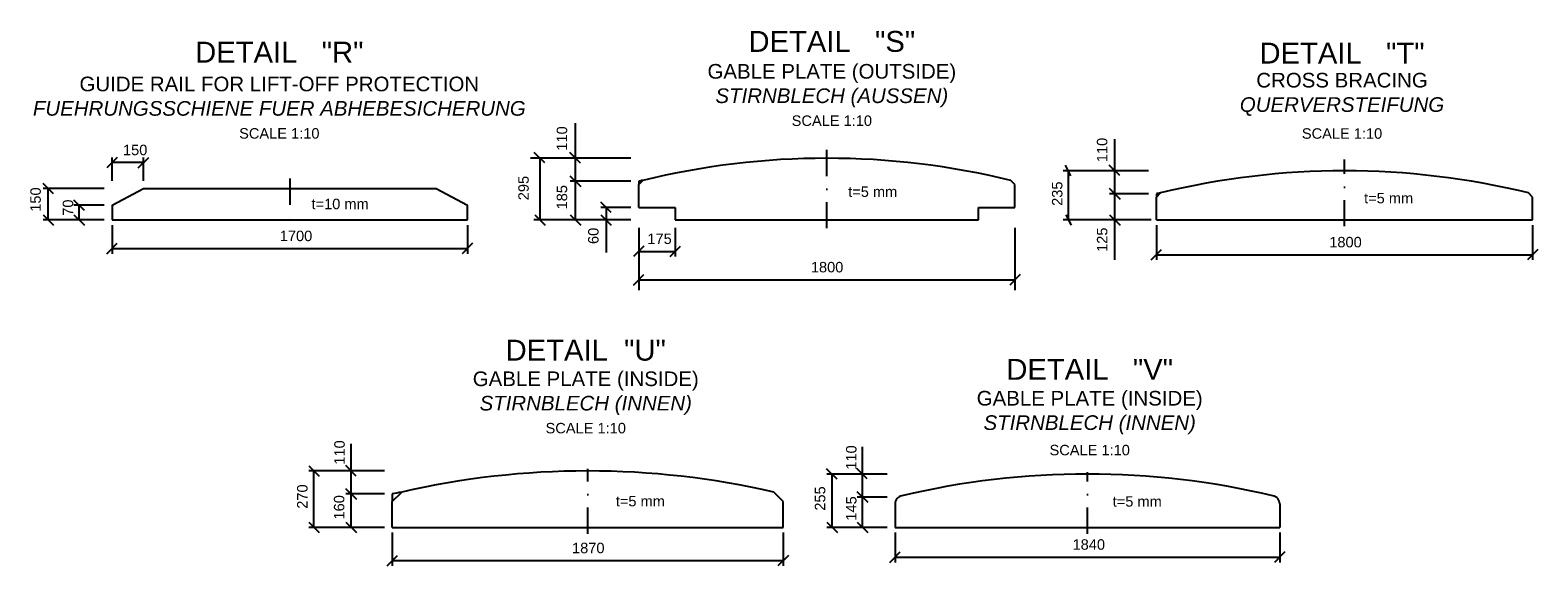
# Model space of a CAD drawing. Header units: millimetres. Extents: x -199700 to -180307, y -39802 to -30209.
# Tile 9 of 11: x -199700 to -192487, y -34479 to -31917. Entities that reach past the tile are written whole.
import ezdxf

# ---------------------------------------------------------------- set-up
doc = ezdxf.new("R2010")
doc.units = ezdxf.units.MM
doc.header["$LTSCALE"] = 5
doc.header["$MEASUREMENT"] = 0
doc.linetypes.add('DASHDOT', pattern=[1, 0.5, -0.25, 0, -0.25])
for name, color, linetype in [('2', 7, 'CONTINUOUS'), ('3', 7, 'CONTINUOUS'), ('7', 7, 'CONTINUOUS'), ('Beschriftung', 7, 'CONTINUOUS')]:
    doc.layers.add(name, color=color, linetype=linetype)

msp = doc.modelspace()

# ---------------------------------------------------------------- linework, layer by layer
at = {"layer": '2', "color": 7, "linetype": 'DASHDOT', "ltscale": 50}
for p, q in [((-195888.1, -32865), (-195888.1, -32447.5)), ((-193411.5, -32855), (-193411.5, -32536.3)), ((-198457.8, -32627.4), (-198457.8, -32861)), ((-197032.4, -34325.4), (-197032.4, -34015.4)), ((-194641.7, -34325.4), (-194641.7, -34030.4))]:
    msp.add_line(p, q, dxfattribs=at)
at = {"layer": '2', "color": 7, "linetype": 'Continuous'}
for p, q in [((-199307.8, -32755), (-199157.8, -32675)), ((-199157.8, -32675), (-197757.8, -32675)), ((-197757.8, -32675), (-197607.8, -32755)), ((-196788.1, -32656), (-196768.1, -32636)), ((-196788.1, -32640), (-196788.1, -32656)), ((-196788.1, -32765), (-196788.1, -32656)), ((-194988.1, -32656), (-195008.1, -32636)), ((-194988.1, -32765), (-194988.1, -32656)), ((-194311.5, -32716), (-194291.5, -32696)), ((-194311.5, -32700), (-194311.5, -32716)), ((-194311.5, -32825), (-194311.5, -32716)), ((-192511.5, -32716), (-192531.5, -32696)), ((-192511.5, -32825), (-192511.5, -32716)), ((-199307.8, -32755), (-199307.8, -32825)), ((-197607.8, -32825), (-197607.8, -32755)), ((-196788.1, -32765), (-196613.1, -32765)), ((-196613.1, -32765), (-196613.1, -32825)), ((-195163.1, -32825), (-195163.1, -32765)), ((-195163.1, -32765), (-194988.1, -32765)), ((-199307.8, -32825), (-197607.8, -32825)), ((-196613.1, -32825), (-195163.1, -32825)), ((-194311.5, -32825), (-192511.5, -32825)), ((-197967.4, -34171.7), (-197922.4, -34126.7)), ((-197967.4, -34135.4), (-197967.4, -34171.7)), ((-197967.4, -34295.4), (-197967.4, -34171.7)), ((-196097.4, -34171.7), (-196142.4, -34126.7)), ((-196097.4, -34295.4), (-196097.4, -34171.7)), ((-195561.7, -34183.3), (-195561.7, -34295.4)), ((-193721.7, -34183.3), (-193721.7, -34295.4)), ((-197967.4, -34295.4), (-196097.4, -34295.4)), ((-195561.7, -34295.4), (-193721.7, -34295.4))]:
    msp.add_line(p, q, dxfattribs=at)
for centre, radius, start, end in [((-195638.1, -38332.5), 5807.5, 101.21995, 101.42117), ((-193161.5, -38392.5), 5807.5, 101.21995, 101.42117), ((-196782.4, -40183.2), 6162.8, 100.65997, 101.08597), ((-195521.7, -34183.3), 40, 100.34335, 180), ((-193761.7, -34183.3), 40, 0, 79.65665)]:
    msp.add_arc(centre, radius, start, end, dxfattribs=at)
at = {"layer": '3', "color": 7, "linetype": 'Continuous'}
for p, q in [((-197090.9, -32825), (-197090.9, -32362.7)), ((-194510.1, -33015.5), (-194510.1, -32438.9)), ((-199282.8, -32525.7), (-199332.8, -32575.7)), ((-199307.8, -32637.5), (-199307.8, -32525.7)), ((-199182.8, -32575.7), (-199132.8, -32525.7)), ((-199157.8, -32637.5), (-199157.8, -32525.7)), ((-196825.6, -32530), (-197305.3, -32530)), ((-197238, -32552.5), (-197288, -32502.5)), ((-197260.1, -32825), (-197260.1, -32530)), ((-197067.6, -32552.7), (-197117.6, -32502.7)), ((-199157.8, -32550.7), (-199307.8, -32550.7)), ((-194349, -32590), (-194757.3, -32590)), ((-194487.1, -32613.1), (-194537.1, -32563.1)), ((-199588.3, -32700), (-199638.3, -32650)), ((-199345.3, -32675), (-199638.3, -32675)), ((-199613.3, -32825), (-199613.3, -32675)), ((-197065.9, -32665), (-197115.9, -32615)), ((-197115.9, -32615), (-197065.9, -32665)), ((-196825.6, -32640), (-197115.9, -32640)), ((-194485.1, -32725), (-194535.1, -32675)), ((-194535.1, -32675), (-194485.1, -32725)), ((-199440.3, -32780), (-199490.3, -32730)), ((-196919.5, -32790), (-196969.5, -32740)), ((-194349, -32700), (-194535.1, -32700)), ((-199638.3, -32800), (-199588.3, -32850)), ((-199345.3, -32755), (-199490.3, -32755)), ((-199490.3, -32800), (-199440.3, -32850)), ((-199465.3, -32825), (-199465.3, -32755)), ((-197285.1, -32800), (-197235.1, -32850)), ((-197115.9, -32800), (-197065.9, -32850)), ((-196825.6, -32765), (-196969.5, -32765)), ((-196969.5, -32800), (-196919.5, -32850)), ((-196944.5, -32765), (-196944.5, -32980.4)), ((-194535.1, -32800), (-194485.1, -32850)), ((-199345.3, -32825), (-199638.3, -32825)), ((-199307.8, -32850), (-199307.8, -32986.7)), ((-197607.8, -32850), (-197607.8, -32986.7)), ((-196825.6, -32825), (-197290.5, -32825)), ((-196788.1, -32862.5), (-196788.1, -33160.1)), ((-196613.1, -32862.5), (-196613.1, -33000.4)), ((-194988.1, -32862.5), (-194988.1, -33160.1)), ((-194311.5, -32850), (-194311.5, -33016.4)), ((-192511.5, -32850), (-192511.5, -33016.4)), ((-199332.8, -32986.7), (-199282.8, -32936.7)), ((-199307.8, -32961.7), (-197607.8, -32961.7)), ((-197582.8, -32936.7), (-197632.8, -32986.7)), ((-196763.1, -32950.4), (-196813.1, -33000.4)), ((-196638.1, -33000.4), (-196588.1, -32950.4)), ((-196788.1, -32975.4), (-196613.1, -32975.4)), ((-194336.5, -33016.4), (-194286.5, -32966.4)), ((-194311.5, -32991.4), (-192511.5, -32991.4)), ((-192486.5, -32966.4), (-192536.5, -33016.4)), ((-196813.1, -33136.1), (-196763.1, -33086.1)), ((-194963.1, -33086.1), (-195013.1, -33136.1)), ((-196788.1, -33111.1), (-194988.1, -33111.1)), ((-198164.3, -34295.4), (-198164.3, -33895.4)), ((-195717.7, -34295.4), (-195717.7, -33910.4)), ((-198004.9, -34025.4), (-198367.3, -34025.4)), ((-198315.4, -34052.5), (-198365.4, -34002.5)), ((-198342.3, -34295.4), (-198342.3, -34025.4)), ((-198140.2, -34049.8), (-198190.2, -33999.8)), ((-195839.1, -34064.6), (-195889.1, -34014.6)), ((-195599.2, -34040.4), (-195888, -34040.4)), ((-195863, -34295.4), (-195863, -34040.4)), ((-195694.9, -34063.2), (-195744.9, -34013.2)), ((-198139.3, -34160.4), (-198189.3, -34110.4)), ((-198189.3, -34110.4), (-198139.3, -34160.4)), ((-198004.9, -34135.4), (-198189.3, -34135.4)), ((-195692.7, -34175.4), (-195742.7, -34125.4)), ((-195742.7, -34125.4), (-195692.7, -34175.4)), ((-195599.2, -34150.4), (-195742.7, -34150.4)), ((-198367.3, -34270.4), (-198317.3, -34320.4)), ((-198004.9, -34295.4), (-198367.3, -34295.4)), ((-198189.3, -34270.4), (-198139.3, -34320.4)), ((-197967.4, -34320.4), (-197967.4, -34479.1)), ((-196097.4, -34320.4), (-196097.4, -34479.1)), ((-195888, -34270.4), (-195838, -34320.4)), ((-195599.2, -34295.4), (-195888, -34295.4)), ((-195742.7, -34270.4), (-195692.7, -34320.4)), ((-195561.7, -34320.4), (-195561.7, -34462.6)), ((-193721.7, -34320.4), (-193721.7, -34462.6)), ((-197992.4, -34479.1), (-197942.4, -34429.1)), ((-197967.4, -34454.1), (-196097.4, -34454.1)), ((-196072.4, -34429.1), (-196122.4, -34479.1)), ((-195586.7, -34462.6), (-195536.7, -34412.6)), ((-195561.7, -34437.6), (-193721.7, -34437.6)), ((-193696.7, -34412.6), (-193746.7, -34462.6))]:
    msp.add_line(p, q, dxfattribs=at)
at = {"layer": '7', "color": 7, "linetype": 'Continuous'}
for p, q in [((-194720.7, -32613.3), (-194745.7, -32563.3)), ((-194732.3, -32825), (-194732.3, -32590)), ((-194744.8, -32800), (-194719.8, -32850)), ((-194336.5, -32825), (-194757.3, -32825))]:
    msp.add_line(p, q, dxfattribs=at)
for centre, radius, start, end in [((-195888.1, -36236), 3706, 76.26362, 103.73638), ((-193411.5, -36296), 3706, 76.26362, 103.73638), ((-197032.4, -37982.9), 3957.5, 77.00363, 102.99637), ((-194641.7, -37892), 3851.6, 76.68341, 103.31658)]:
    msp.add_arc(centre, radius, start, end, dxfattribs=at)

# ---------------------------------------------------------------- texts
at = {"layer": 'Beschriftung', "linetype": 'Continuous', "width": 1736.618, "line_spacing_factor": 0.5}
for s, insert, char_height, attachment_point in [('{\\fArial|b0|i0|c0|p34;DETAIL   "S"}', (-195864.3, -32022.5), 100, 8), ('{\\fArial|b0|i0|c0|p34;DETAIL   "R"}', (-198507.8, -32072.5), 100, 8), ('{\\fArial|b0|i0|c0|p34;DETAIL   "T"}', (-193423.3, -32076.9), 100, 8), ('{\\fArial|b0|i0|c0|p34;SCALE 1:10}', (-198507.8, -32436.6), 50, 8), ('{\\fArial|b0|i0|c0|p34;SCALE 1:10}', (-195864.3, -32375.9), 50, 8), ('{\\fArial|b0|i0|c0|p34;SCALE 1:10}', (-193423.3, -32437.2), 50, 8), ('{\\fArial|b0|i0|c0|p34;150}', (-199255.7, -32465.2), 50, 1), ('{\\fArial|b0|i0|c0|p34;t=5 mm}', (-195786.1, -32664.9), 50, 1), ('{\\fArial|b0|i0|c0|p34;t=10 mm}', (-198353.7, -32723.4), 50, 1), ('{\\fArial|b0|i0|c0|p34;t=5 mm}', (-193317.8, -32695.6), 50, 1), ('{\\fArial|b0|i0|c0|p34;1700}', (-198505.5, -32876.2), 50, 1), ('{\\fArial|b0|i0|c0|p34;175}', (-196746.8, -32889.9), 50, 1), ('{\\fArial|b0|i0|c0|p34;1800}', (-193484.4, -32906), 50, 1), ('{\\fArial|b0|i0|c0|p34;1800}', (-195964.6, -33025.7), 50, 1), ('{\\fArial|b0|i0|c0|p34;DETAIL  "U"}', (-197041.7, -33499.1), 100, 8), ('{\\fArial|b0|i0|c0|p34;DETAIL   "V"}', (-194630.6, -33589.3), 100, 8), ('{\\fArial|b0|i0|c0|p34;SCALE 1:10}', (-197041.7, -33846.3), 50, 8), ('{\\fArial|b0|i0|c0|p34;SCALE 1:10}', (-194630.6, -33951.2), 50, 8), ('{\\fArial|b0|i0|c0|p34;t=5 mm}', (-196898, -34144.7), 50, 1), ('{\\fArial|b0|i0|c0|p34;t=5 mm}', (-194520.6, -34146.1), 50, 1), ('{\\fArial|b0|i0|c0|p34;1870}', (-197107.3, -34368.7), 50, 1), ('{\\fArial|b0|i0|c0|p34;1840}', (-194712.6, -34352.1), 50, 1)]:
    msp.add_mtext(s, dxfattribs=dict(at, insert=insert, char_height=char_height, attachment_point=attachment_point))
at = {"layer": 'Beschriftung', "linetype": 'Continuous', "char_height": 70, "attachment_point": 8}
for s, insert, width in [('{\\fArial|b0|i0|c0|p34;GABLE PLATE (OUTSIDE)\\P\\fArial|b0|i1|c0|p34;STIRNBLECH (AUSSEN)}', (-195864.3, -32286.9), 1736.618), ('{\\fArial|b0|i0|c0|p34;GUIDE RAIL FOR LIFT-OFF PROTECTION\\P\\fArial|b0|i1|c0|p34;FUEHRUNGSSCHIENE FUER ABHEBESICHERUNG}', (-198507.8, -32327.3), 2732.373), ('{\\fArial|b0|i0|c0|p34;CROSS BRACING\\P\\fArial|b0|i1|c0|p34;QUERVERSTEIFUNG}', (-193423.3, -32327.3), 1736.618), ('{\\fArial|b0|i0|c0|p34;GABLE PLATE (INSIDE)\\P\\fArial|b0|i1|c0|p34;STIRNBLECH (INNEN)}', (-197041.7, -33757.3), 1736.618), ('{\\fArial|b0|i0|c0|p34;GABLE PLATE (INSIDE)\\P\\fArial|b0|i1|c0|p34;STIRNBLECH (INNEN)}', (-194630.6, -33850.3), 1736.618)]:
    msp.add_mtext(s, dxfattribs=dict(at, insert=insert, width=width))
at = {"layer": 'Beschriftung', "linetype": 'Continuous', "char_height": 50, "width": 1736.618, "attachment_point": 1, "rotation": 90, "line_spacing_factor": 0.5}
for s, insert in [('{\\fArial|b0|i0|c0|p34;110}', (-197180.6, -32493.6)), ('{\\fArial|b0|i0|c0|p34;110}', (-194596.2, -32548.6)), ('{\\fArial|b0|i0|c0|p34;150}', (-199699, -32785.8)), ('{\\fArial|b0|i0|c0|p34;295}', (-197364.5, -32730.7)), ('{\\fArial|b0|i0|c0|p34;185}', (-197180.6, -32774.6)), ('{\\fArial|b0|i0|c0|p34;235}', (-194811.1, -32757.6)), ('{\\fArial|b0|i0|c0|p34;70}', (-199543.9, -32805.1)), ('{\\fArial|b0|i0|c0|p34;60}', (-197030.5, -32940)), ('{\\fArial|b0|i0|c0|p34;125}', (-194596.2, -32977.7)), ('{\\fArial|b0|i0|c0|p34;110}', (-198244.9, -33995.3)), ('{\\fArial|b0|i0|c0|p34;110}', (-195796.4, -34019.3)), ('{\\fArial|b0|i0|c0|p34;270}', (-198422.8, -34206.1)), ('{\\fArial|b0|i0|c0|p34;255}', (-195945.7, -34215.4)), ('{\\fArial|b0|i0|c0|p34;160}', (-198246.7, -34257.6)), ('{\\fArial|b0|i0|c0|p34;145}', (-195796.4, -34263))]:
    msp.add_mtext(s, dxfattribs=dict(at, insert=insert))

doc.saveas('drawing.dxf')
